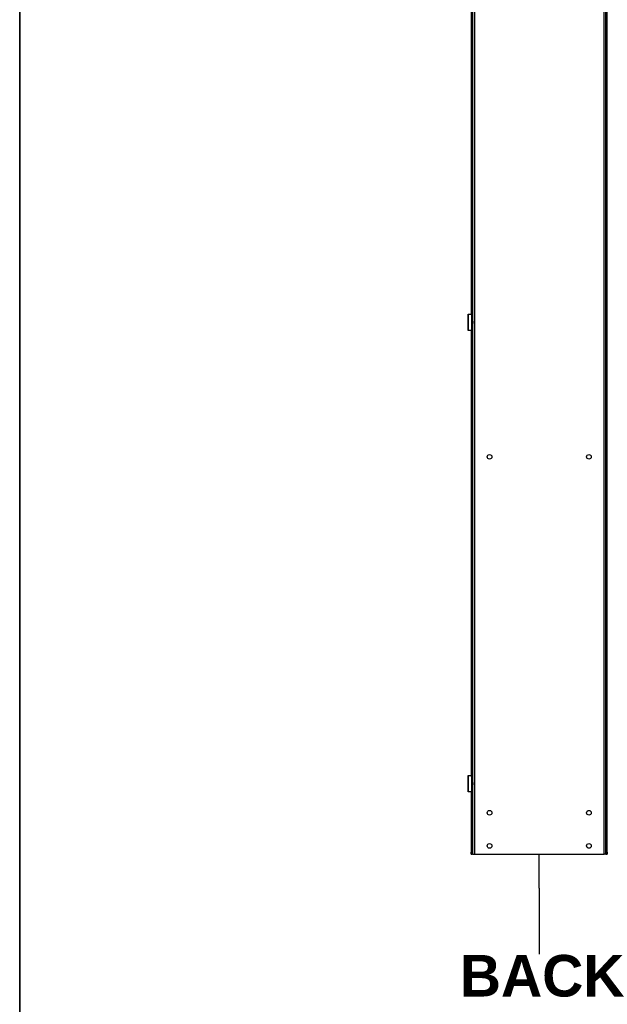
# Model space of a CAD drawing. Header units: inches. Extents: x 0 to 466, y -11 to 302.
# Tile 4 of 25: x 12 to 60, y 66 to 145. Entities that reach past the tile are written whole.
import ezdxf

# ---------------------------------------------------------------- set-up
doc = ezdxf.new("R2010")
doc.units = ezdxf.units.IN
doc.header["$LTSCALE"] = 27.900961
doc.header["$MEASUREMENT"] = 0
doc.layers.get('0').update_dxf_attribs({"lineweight": 25})
for name, color, linetype, lineweight in [('Sketch Geometry(ANSI)', 7, 'Continuous', 25), ('Symbols(ANSI)', 7, 'Continuous', 25), ('Visible Edges(ANSI)', 7, 'Continuous', 25), ('Visible Tangent Edges(ANSI)', 7, 'Continuous', 25)]:
    doc.layers.add(name, color=color, linetype=linetype, lineweight=lineweight)
doc.styles.add('Current-ANSI', font='arial.ttf')
doc.styles.add('Dimension-ANSI', font='arialbd.ttf')

# ---------------------------------------------------------------- blocks, each defined once
blk = doc.blocks.new('Datum Identifier2')
at = {"layer": 'Symbols(ANSI)', "color": 7, "linetype": 'Continuous', "lineweight": 25}
for p, q in [((1.9368, 2.7046), (1.9368, 2.8031)), ((1.9368, 2.7046), (1.9368, 2.6985)), ((1.9368, 2.6985), (1.9368, 2.5144))]:
    blk.add_line(p, q, dxfattribs=at)
at = {"layer": 'Symbols(ANSI)', "color": 7, "insert": (1.7075, 2.3904), "char_height": 0.12, "attachment_point": 7, "style": 'Dimension-ANSI'}
blk.add_mtext('BACK', dxfattribs=at)
blk = doc.blocks.new('Borders 1_EXM - B (Inch)')
at = {"layer": 'Sketch Geometry(ANSI)', "linetype": 'Continuous', "lineweight": 35}
blk.add_line((0.4375, 10.5665), (0.4375, 0.3795), dxfattribs=at)
at = {"layer": 'Symbols(ANSI)', "color": 7, "style": 'Current-ANSI'}
blk.add_attdef('FILENAME_AND_PATH_001', (6.2084, 10.718), '', height=0.09, dxfattribs=at)

msp = doc.modelspace()

# ---------------------------------------------------------------- linework, layer by layer
at = {"layer": 'Visible Edges(ANSI)'}
for p, q in [((48.6325, 238.062), (48.6325, 78.3751)), ((48.7058, 78.2084), (48.7058, 238.2286)), ((59.3738, 238.2286), (59.3738, 78.2084)), ((59.4472, 78.3751), (59.4472, 238.062)), ((59.5205, 78.3751), (59.5205, 238.062)), ((48.5591, 157.569), (48.5591, 121.6967)), ((48.3114, 121.7034), (48.3395, 121.7034)), ((48.3114, 120.3909), (48.3114, 121.7034)), ((48.3395, 121.7034), (48.5194, 121.7034)), ((48.5591, 121.7034), (48.5194, 121.7034)), ((48.6243, 120.4959), (48.6243, 121.5984)), ((48.6325, 121.7034), (48.6714, 121.7034)), ((48.6941, 121.7034), (48.6714, 121.7034)), ((48.7058, 121.7034), (48.6941, 121.7034)), ((48.6714, 121.2965), (48.6325, 121.2965)), ((48.6472, 121.2454), (48.6325, 121.2454)), ((48.6325, 120.849), (48.6472, 120.849)), ((48.6325, 120.7978), (48.6714, 120.7978)), ((48.68, 121.2454), (48.6472, 121.2454)), ((48.6472, 120.849), (48.68, 120.849)), ((48.6654, 120.929), (48.6654, 121.1653)), ((48.6654, 121.1653), (48.6738, 121.1653)), ((48.6738, 120.929), (48.6654, 120.929)), ((48.6714, 121.2965), (48.6941, 121.2965)), ((48.6941, 120.7978), (48.6714, 120.7978)), ((48.6736, 121.1653), (48.6736, 120.929)), ((48.7058, 121.2454), (48.68, 121.2454)), ((48.68, 120.849), (48.7058, 120.849)), ((48.6874, 121.1404), (48.6874, 120.954)), ((48.6941, 121.2965), (48.7058, 121.2965)), ((48.7058, 120.7978), (48.6941, 120.7978)), ((48.3395, 120.3909), (48.3114, 120.3909)), ((48.5194, 120.3909), (48.3395, 120.3909)), ((48.5194, 120.3909), (48.5591, 120.3909)), ((48.5591, 120.3977), (48.5591, 84.5253)), ((48.6714, 120.3909), (48.6325, 120.3909)), ((48.6714, 120.3909), (48.6941, 120.3909)), ((48.6941, 120.3909), (48.7058, 120.3909)), ((48.3114, 84.5321), (48.3395, 84.5321)), ((48.3114, 83.2196), (48.3114, 84.5321)), ((48.3395, 84.5321), (48.5194, 84.5321)), ((48.5591, 84.5321), (48.5194, 84.5321)), ((48.6243, 83.3246), (48.6243, 84.4271)), ((48.6325, 84.5321), (48.6714, 84.5321)), ((48.6714, 84.1252), (48.6325, 84.1252)), ((48.6472, 84.074), (48.6325, 84.074)), ((48.68, 84.074), (48.6472, 84.074)), ((48.6941, 84.5321), (48.6714, 84.5321)), ((48.6714, 84.1252), (48.6941, 84.1252)), ((48.7058, 84.074), (48.68, 84.074)), ((48.7058, 84.5321), (48.6941, 84.5321)), ((48.6941, 84.1252), (48.7058, 84.1252)), ((48.6325, 83.6776), (48.6472, 83.6776)), ((48.6325, 83.6264), (48.6714, 83.6264)), ((48.6472, 83.6776), (48.68, 83.6776)), ((48.6654, 83.7577), (48.6654, 83.9939)), ((48.6654, 83.9939), (48.6738, 83.9939)), ((48.6738, 83.7577), (48.6654, 83.7577)), ((48.6941, 83.6264), (48.6714, 83.6264)), ((48.6736, 83.9939), (48.6736, 83.7577)), ((48.68, 83.6776), (48.7058, 83.6776)), ((48.6874, 83.969), (48.6874, 83.7826)), ((48.7058, 83.6264), (48.6941, 83.6264)), ((48.3395, 83.2196), (48.3114, 83.2196)), ((48.5194, 83.2196), (48.3395, 83.2196)), ((48.5194, 83.2196), (48.5591, 83.2196)), ((48.5591, 83.2263), (48.5591, 78.3751)), ((48.6714, 83.2196), (48.6325, 83.2196)), ((48.6714, 83.2196), (48.6941, 83.2196)), ((48.6941, 83.2196), (48.7058, 83.2196)), ((48.5591, 78.2084), (48.5591, 78.3751)), ((48.5591, 78.2084), (48.6325, 78.2084)), ((48.6325, 78.3751), (48.6325, 78.2084)), ((48.6738, 78.2084), (48.6325, 78.2084)), ((48.7058, 78.2084), (48.6738, 78.2084)), ((48.7058, 78.2084), (48.8205, 78.2084)), ((48.8205, 78.2084), (59.2591, 78.2084)), ((59.3738, 78.2084), (59.2591, 78.2084)), ((59.4058, 78.2084), (59.3738, 78.2084)), ((59.4058, 78.2084), (59.4472, 78.2084)), ((59.4472, 78.2084), (59.4472, 78.3751)), ((59.4472, 78.2084), (59.5205, 78.2084)), ((59.5205, 78.3751), (59.5205, 78.2084))]:
    msp.add_line(p, q, dxfattribs=at)
at = {"layer": 'Visible Edges(ANSI)', "flags": 128}
for points in [[(48.5194, 121.7034), (48.5244, 121.7033), (48.5294, 121.703), (48.5345, 121.7025), (48.5396, 121.7017), (48.5447, 121.7008), (48.5498, 121.6996), (48.5548, 121.6982), (48.5597, 121.6965), (48.5645, 121.6945), (48.5692, 121.6924), (48.5737, 121.69), (48.578, 121.6873), (48.5822, 121.6845), (48.5862, 121.6815), (48.5901, 121.6783), (48.5936, 121.675), (48.597, 121.6715), (48.6002, 121.6678), (48.6033, 121.6639), (48.6062, 121.6598), (48.6089, 121.6555), (48.6114, 121.6511), (48.6137, 121.6465), (48.6158, 121.6418)], [(48.6158, 120.4526), (48.6137, 120.4478), (48.6114, 120.4432), (48.6089, 120.4388), (48.6062, 120.4345), (48.6033, 120.4304), (48.6002, 120.4265), (48.597, 120.4228), (48.5936, 120.4193), (48.5901, 120.416), (48.5862, 120.4128), (48.5822, 120.4098), (48.578, 120.407), (48.5737, 120.4044), (48.5692, 120.402), (48.5645, 120.3998), (48.5597, 120.3979), (48.5548, 120.3962), (48.5498, 120.3947), (48.5447, 120.3935), (48.5396, 120.3926), (48.5345, 120.3918), (48.5294, 120.3913), (48.5244, 120.391), (48.5194, 120.3909)], [(48.5194, 84.5321), (48.5244, 84.532), (48.5294, 84.5316), (48.5345, 84.5311), (48.5396, 84.5304), (48.5447, 84.5294), (48.5498, 84.5282), (48.5548, 84.5268), (48.5597, 84.5251), (48.5645, 84.5232), (48.5692, 84.521), (48.5737, 84.5186), (48.578, 84.516), (48.5822, 84.5132), (48.5862, 84.5101), (48.5901, 84.507), (48.5936, 84.5036), (48.597, 84.5002), (48.6002, 84.4965), (48.6033, 84.4926), (48.6062, 84.4885), (48.6089, 84.4842), (48.6114, 84.4797), (48.6137, 84.4751), (48.6158, 84.4704)], [(48.6158, 83.2812), (48.6137, 83.2765), (48.6114, 83.2719), (48.6089, 83.2674), (48.6062, 83.2631), (48.6033, 83.259), (48.6002, 83.2551), (48.597, 83.2515), (48.5936, 83.248), (48.5901, 83.2446), (48.5862, 83.2415), (48.5822, 83.2385), (48.578, 83.2356), (48.5737, 83.233), (48.5692, 83.2306), (48.5645, 83.2284), (48.5597, 83.2265), (48.5548, 83.2248), (48.5498, 83.2234), (48.5447, 83.2222), (48.5396, 83.2212), (48.5345, 83.2205), (48.5294, 83.22), (48.5244, 83.2197), (48.5194, 83.2196)]]:
    msp.add_lwpolyline(points, dxfattribs=at)
at = {"layer": 'Visible Edges(ANSI)'}
for centre in [(50.0393, 110.2125), (58.0403, 110.2125), (50.0393, 81.5422), (58.0403, 81.5422), (50.0393, 78.8752), (58.0403, 78.8752)]:
    msp.add_circle(centre, 0.1874, dxfattribs=at)
for centre, major_axis, ratio, start_param, end_param in [((48.5291, 121.5984), (0, -0.105), 0.9063078, 1.5707963, 1.996411), ((48.68, 121.1404), (0, 0.105), 0.0697565, 4.712389, 6.2831853), ((48.68, 120.954), (0, -0.105), 0.0697565, 0, 1.5707963), ((48.5291, 120.4959), (0, -0.105), 0.9063078, 1.1451816, 1.5707963), ((48.5291, 84.4271), (0, -0.105), 0.9063078, 1.5707963, 1.996411), ((48.68, 83.969), (0, 0.105), 0.0697565, 4.712389, 6.2831853), ((48.5291, 83.3246), (0, -0.105), 0.9063078, 1.1451816, 1.5707963), ((48.68, 83.7826), (0, -0.105), 0.0697565, 0, 1.5707963)]:
    msp.add_ellipse(centre, major_axis=major_axis, ratio=ratio, start_param=start_param, end_param=end_param, dxfattribs=at)
at = {"layer": 'Visible Tangent Edges(ANSI)'}
for p, q in [((48.8205, 238.2286), (48.8205, 78.2084)), ((59.2591, 78.2084), (59.2591, 238.2286)), ((59.4058, 78.2084), (59.4058, 238.2286)), ((48.6738, 157.5623), (48.6738, 121.7034)), ((48.3395, 120.3909), (48.3395, 121.7034)), ((48.6158, 120.4526), (48.6158, 121.6418)), ((48.6714, 121.2965), (48.6714, 121.7034)), ((48.6941, 121.2965), (48.6941, 121.7034)), ((48.6472, 121.2454), (48.6472, 120.849)), ((48.6714, 120.3909), (48.6714, 120.7978)), ((48.6738, 121.2965), (48.6738, 121.2454)), ((48.6738, 121.1653), (48.6738, 120.929)), ((48.6738, 120.849), (48.6738, 120.7978)), ((48.6874, 121.1404), (48.7058, 121.1404)), ((48.7058, 120.954), (48.6874, 120.954)), ((48.6941, 120.3909), (48.6941, 120.7978)), ((48.6738, 120.3909), (48.6738, 84.5321)), ((48.3395, 83.2196), (48.3395, 84.5321)), ((48.6158, 83.2812), (48.6158, 84.4704)), ((48.6472, 84.074), (48.6472, 83.6776)), ((48.6714, 84.1252), (48.6714, 84.5321)), ((48.6738, 84.1252), (48.6738, 84.074)), ((48.6941, 84.1252), (48.6941, 84.5321)), ((48.6714, 83.2196), (48.6714, 83.6264)), ((48.6738, 83.9939), (48.6738, 83.7577)), ((48.6738, 83.6776), (48.6738, 83.6264)), ((48.6874, 83.969), (48.7058, 83.969)), ((48.7058, 83.7826), (48.6874, 83.7826)), ((48.6941, 83.2196), (48.6941, 83.6264)), ((48.6738, 83.2196), (48.6738, 78.2084)), ((48.6325, 78.3751), (48.5591, 78.3751)), ((59.5205, 78.3751), (59.4472, 78.3751))]:
    msp.add_line(p, q, dxfattribs=at)

# ---------------------------------------------------------------- block references
at = {"xscale": 27.90096143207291, "yscale": 27.90096143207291, "zscale": 27.90096143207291}
msp.add_blockref('Borders 1_EXM - B (Inch)', (0, 0), dxfattribs=at)
at = {"layer": 'Symbols(ANSI)', "xscale": 27.90096143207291, "yscale": 27.90096143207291, "zscale": 27.90096143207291}
msp.add_blockref('Datum Identifier2', (0, 0), dxfattribs=at)

doc.saveas('drawing.dxf')
